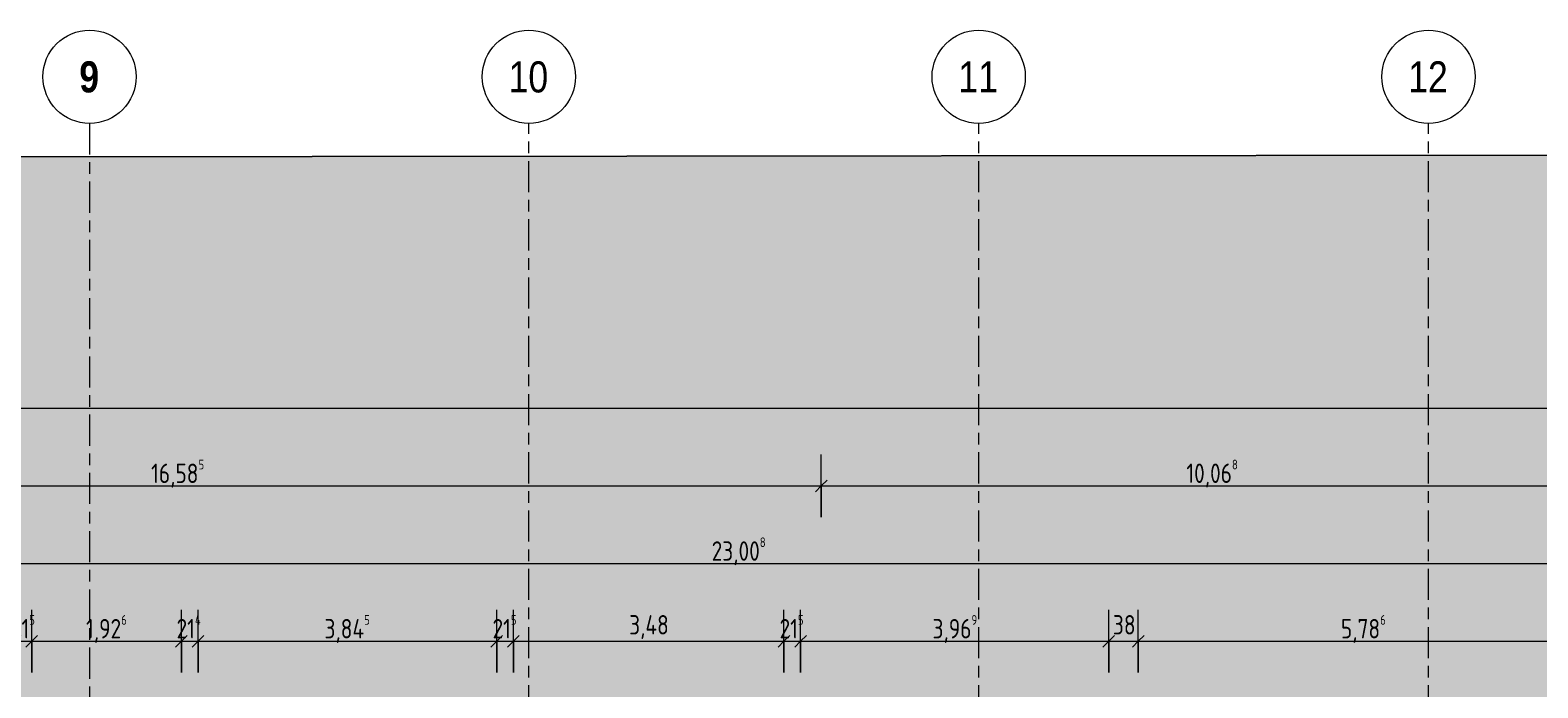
# Model space of a CAD drawing. Header units: metres. Extents: x 2 to 165, y -54 to 869.
# Tile 103 of 106: x 59 to 78, y 30 to 38. Entities that reach past the tile are written whole.
import ezdxf

# ---------------------------------------------------------------- set-up
doc = ezdxf.new("R2010")
doc.units = ezdxf.units.M
doc.linetypes.add('_Rasterlinie_', pattern=[0.75, 0.4, -0.1, 0.15, -0.1])
for name, color, linetype, lineweight in [('A_Bem', 7, 'Continuous', 5), ('A_Bem-100', 7, 'Continuous', 5), ('A_Körper_Form', 7, 'Continuous', 5), ('A_Raster', 128, 'Continuous', 5)]:
    doc.layers.add(name, color=color, linetype=linetype, lineweight=lineweight)
doc.styles.add('Arial Narrow_B', font='txt', dxfattribs={"height": 0.4})
doc.styles.add('ISOCPEUR', font='isocpeur.ttf', dxfattribs={"width": 0.8, "height": 0.25})
doc.dimstyles.new('BLB-Standard_2_5_Aussen', dxfattribs={"dimscale": 0.3048, "dimtxt": 0.248995, "dimasz": 0.492126, "dimexe": 1.32874, "dimexo": 0.0625, "dimgap": 0.032808, "dimtad": 1, "dimdec": 1, "dimlfac": 100, "dimrnd": 0.1, "dimdsep": 46, "dimtxsty": 'ISOCPEUR', "dimblk1": 'OBLIQUE', "dimblk2": 'OBLIQUE', "dimsah": 1, "dimcen": 0.09, "dimdle": 0.164042, "dimazin": 0, "dimtfac": 1, "dimtdec": 4, "dimtix": 1, "dimtmove": 0, "dimatfit": 3, "dimfxl": 1.32874, "dimfxlon": 1, "dimtvp": 1, "dimtolj": 1, "dimtzin": 0, "dimarcsym": 2})
doc.dimstyles.new('BLB-Standard_2_5_Aussen_1', dxfattribs={"dimscale": 0.3048, "dimtxt": 0.248995, "dimasz": 0.492126, "dimexe": 1.32874, "dimexo": 0.0625, "dimgap": 0.032808, "dimtad": 1, "dimrnd": 0.001, "dimzin": 0, "dimdsep": 46, "dimtxsty": 'ISOCPEUR', "dimblk1": 'OBLIQUE', "dimblk2": 'OBLIQUE', "dimsah": 1, "dimcen": 0.09, "dimdle": 0.164042, "dimazin": 0, "dimtfac": 1, "dimtdec": 4, "dimtix": 1, "dimtmove": 0, "dimatfit": 3, "dimfxl": 1.32874, "dimfxlon": 1, "dimtvp": 1, "dimtolj": 1, "dimtzin": 0, "dimarcsym": 2})

# ---------------------------------------------------------------- blocks, each defined once
blk = doc.blocks.new('DIMBLOCK57-AB- E0-  OK FFB')
at = {"layer": 'A_Bem-100'}
for p, q in [((58.87, 29.99), (58.87, 30.8)), ((59.085, 29.99), (59.085, 30.8)), ((58.87, 30.395), (59.085, 30.395)), ((58.87, 30.395), (58.87, 29.99)), ((59.085, 30.395), (59.085, 29.99))]:
    blk.add_line(p, q, dxfattribs=at)
at = {"layer": 'A_Bem-100', "lineweight": 9}
for p, q in [((58.87, 30.395), (58.795, 30.32)), ((58.87, 30.395), (58.945, 30.47)), ((59.085, 30.395), (59.01, 30.32)), ((59.085, 30.395), (59.16, 30.47))]:
    blk.add_line(p, q, dxfattribs=at)
at = {"layer": 'A_Bem-100', "color": 0, "insert": (58.816, 30.731), "char_height": 0.25, "width": 0.38841, "attachment_point": 1, "line_spacing_factor": 1.149209, "style": 'ISOCPEUR'}
blk.add_mtext('21\\A2\\H0.5x;\\S5^  ;\\H2x;', dxfattribs=at)
blk = doc.blocks.new('_Oblique')
at = {"color": 0, "linetype": 'ByBlock', "lineweight": -2}
blk.add_line((-0.5, -0.5), (0.5, 0.5), dxfattribs=at)
blk = doc.blocks.new('DIMBLOCK58-AB- E0-  OK FFB')
at = {"layer": 'A_Bem-100'}
for p, q in [((59.085, 29.99), (59.085, 30.8)), ((61.011, 29.99), (61.011, 30.8)), ((59.085, 30.395), (61.011, 30.395)), ((59.085, 30.395), (59.085, 29.99)), ((61.011, 30.395), (61.011, 29.99))]:
    blk.add_line(p, q, dxfattribs=at)
at = {"layer": 'A_Bem-100', "lineweight": 9}
for p, q in [((59.085, 30.395), (59.01, 30.32)), ((59.085, 30.395), (59.16, 30.47)), ((61.011, 30.395), (60.936, 30.32)), ((61.011, 30.395), (61.086, 30.47))]:
    blk.add_line(p, q, dxfattribs=at)
at = {"layer": 'A_Bem-100', "color": 0, "insert": (59.783, 30.731), "char_height": 0.25, "width": 0.63639, "attachment_point": 1, "line_spacing_factor": 1.149209, "style": 'ISOCPEUR'}
blk.add_mtext('1,92\\A2\\H0.5x;\\S6^  ;\\H2x;', dxfattribs=at)
blk = doc.blocks.new('DIMBLOCK59-AB- E0-  OK FFB')
at = {"layer": 'A_Bem-100'}
for p, q in [((61.011, 29.99), (61.011, 30.8)), ((61.225, 29.99), (61.225, 30.8)), ((61.011, 30.395), (61.225, 30.395)), ((61.011, 30.395), (61.011, 29.99)), ((61.225, 30.395), (61.225, 29.99))]:
    blk.add_line(p, q, dxfattribs=at)
at = {"layer": 'A_Bem-100', "lineweight": 9}
for p, q in [((61.011, 30.395), (60.936, 30.32)), ((61.011, 30.395), (61.086, 30.47)), ((61.225, 30.395), (61.15, 30.32)), ((61.225, 30.395), (61.3, 30.47))]:
    blk.add_line(p, q, dxfattribs=at)
at = {"layer": 'A_Bem-100', "color": 0, "insert": (60.949, 30.731), "char_height": 0.25, "width": 0.40633, "attachment_point": 1, "line_spacing_factor": 1.149209, "style": 'ISOCPEUR'}
blk.add_mtext('21\\A2\\H0.5x;\\S4^  ;\\H2x;', dxfattribs=at)
blk = doc.blocks.new('DIMBLOCK60-AB- E0-  OK FFB')
at = {"layer": 'A_Bem-100'}
for p, q in [((61.225, 29.99), (61.225, 30.8)), ((65.07, 29.99), (65.07, 30.8)), ((61.225, 30.395), (65.07, 30.395)), ((61.225, 30.395), (61.225, 29.99)), ((65.07, 30.395), (65.07, 29.99))]:
    blk.add_line(p, q, dxfattribs=at)
at = {"layer": 'A_Bem-100', "lineweight": 9}
for p, q in [((61.225, 30.395), (61.15, 30.32)), ((61.225, 30.395), (61.3, 30.47)), ((65.07, 30.395), (64.995, 30.32)), ((65.07, 30.395), (65.145, 30.47))]:
    blk.add_line(p, q, dxfattribs=at)
at = {"layer": 'A_Bem-100', "color": 0, "insert": (62.853, 30.731), "char_height": 0.25, "width": 0.7081, "attachment_point": 1, "line_spacing_factor": 1.149209, "style": 'ISOCPEUR'}
blk.add_mtext('3,84\\A2\\H0.5x;\\S5^  ;\\H2x;', dxfattribs=at)
blk = doc.blocks.new('DIMBLOCK61-AB- E0-  OK FFB')
at = {"layer": 'A_Bem-100'}
for p, q in [((65.07, 29.99), (65.07, 30.8)), ((65.285, 29.99), (65.285, 30.8)), ((65.07, 30.395), (65.285, 30.395)), ((65.07, 30.395), (65.07, 29.99)), ((65.285, 30.395), (65.285, 29.99))]:
    blk.add_line(p, q, dxfattribs=at)
at = {"layer": 'A_Bem-100', "lineweight": 9}
for p, q in [((65.07, 30.395), (64.995, 30.32)), ((65.07, 30.395), (65.145, 30.47)), ((65.285, 30.395), (65.21, 30.32)), ((65.285, 30.395), (65.36, 30.47))]:
    blk.add_line(p, q, dxfattribs=at)
at = {"layer": 'A_Bem-100', "color": 0, "insert": (65.016, 30.731), "char_height": 0.25, "width": 0.38841, "attachment_point": 1, "line_spacing_factor": 1.149209, "style": 'ISOCPEUR'}
blk.add_mtext('21\\A2\\H0.5x;\\S5^  ;\\H2x;', dxfattribs=at)
blk = doc.blocks.new('DIMBLOCK62-AB- E0-  OK FFB')
at = {"layer": 'A_Bem-100'}
for p, q in [((65.285, 29.99), (65.285, 30.8)), ((68.766, 29.99), (68.766, 30.8)), ((65.285, 30.395), (68.766, 30.395)), ((65.285, 30.395), (65.285, 29.99)), ((68.766, 30.395), (68.766, 29.99))]:
    blk.add_line(p, q, dxfattribs=at)
at = {"layer": 'A_Bem-100', "lineweight": 9}
for p, q in [((65.285, 30.395), (65.21, 30.32)), ((65.285, 30.395), (65.36, 30.47)), ((68.766, 30.395), (68.691, 30.32)), ((68.766, 30.395), (68.841, 30.47))]:
    blk.add_line(p, q, dxfattribs=at)
at = {"layer": 'A_Bem-100', "color": 0, "insert": (66.775, 30.731), "char_height": 0.25, "width": 0.60054, "attachment_point": 1, "line_spacing_factor": 1.149209, "style": 'ISOCPEUR'}
blk.add_mtext('3,48', dxfattribs=at)
blk = doc.blocks.new('DIMBLOCK63-AB- E0-  OK FFB')
at = {"layer": 'A_Bem-100'}
for p, q in [((68.766, 29.99), (68.766, 30.8)), ((68.981, 29.99), (68.981, 30.8)), ((68.766, 30.395), (68.981, 30.395)), ((68.766, 30.395), (68.766, 29.99)), ((68.981, 30.395), (68.981, 29.99))]:
    blk.add_line(p, q, dxfattribs=at)
at = {"layer": 'A_Bem-100', "lineweight": 9}
for p, q in [((68.766, 30.395), (68.691, 30.32)), ((68.766, 30.395), (68.841, 30.47)), ((68.981, 30.395), (68.906, 30.32)), ((68.981, 30.395), (69.056, 30.47))]:
    blk.add_line(p, q, dxfattribs=at)
at = {"layer": 'A_Bem-100', "color": 0, "insert": (68.711, 30.731), "char_height": 0.25, "width": 0.38841, "attachment_point": 1, "line_spacing_factor": 1.149209, "style": 'ISOCPEUR'}
blk.add_mtext('21\\A2\\H0.5x;\\S5^  ;\\H2x;', dxfattribs=at)
blk = doc.blocks.new('DIMBLOCK64-AB- E0-  OK FFB')
at = {"layer": 'A_Bem-100'}
for p, q in [((68.981, 29.99), (68.981, 30.8)), ((72.949, 29.99), (72.949, 30.8)), ((68.981, 30.395), (72.949, 30.395)), ((68.981, 30.395), (68.981, 29.99)), ((72.949, 30.395), (72.949, 29.99))]:
    blk.add_line(p, q, dxfattribs=at)
at = {"layer": 'A_Bem-100', "lineweight": 9}
for p, q in [((68.981, 30.395), (68.906, 30.32)), ((68.981, 30.395), (69.056, 30.47)), ((72.949, 30.395), (72.874, 30.32)), ((72.949, 30.395), (73.024, 30.47))]:
    blk.add_line(p, q, dxfattribs=at)
at = {"layer": 'A_Bem-100', "color": 0, "insert": (70.68, 30.731), "char_height": 0.25, "width": 0.68419, "attachment_point": 1, "line_spacing_factor": 1.149209, "style": 'ISOCPEUR'}
blk.add_mtext('3,96\\A2\\H0.5x;\\S9^  ;\\H2x;', dxfattribs=at)
blk = doc.blocks.new('DIMBLOCK123-AB- E0-  OK FFB')
at = {"layer": 'A_Bem-100'}
for p, q in [((52.662, 31.99), (52.662, 32.8)), ((69.247, 31.99), (69.247, 32.8)), ((52.662, 32.395), (69.247, 32.395)), ((52.662, 32.395), (52.662, 31.99)), ((69.247, 32.395), (69.247, 31.99))]:
    blk.add_line(p, q, dxfattribs=at)
at = {"layer": 'A_Bem-100', "lineweight": 9}
for p, q in [((52.662, 32.395), (52.737, 32.47)), ((69.247, 32.395), (69.322, 32.47)), ((52.662, 32.395), (52.587, 32.32)), ((69.247, 32.395), (69.172, 32.32))]:
    blk.add_line(p, q, dxfattribs=at)
at = {"layer": 'A_Bem-100', "color": 0, "insert": (60.621, 32.731), "char_height": 0.25, "width": 0.80072, "attachment_point": 1, "rotation": 0.0004, "line_spacing_factor": 1.149209, "style": 'ISOCPEUR'}
blk.add_mtext('16,58\\A2\\H0.5x;\\S5^  ;\\H2x;', dxfattribs=at)
blk = doc.blocks.new('DIMBLOCK124-AB- E0-  OK FFB')
at = {"layer": 'A_Bem-100'}
for p, q in [((69.247, 31.99), (69.247, 32.8)), ((79.315, 31.99), (79.315, 32.8)), ((69.247, 32.395), (79.315, 32.395)), ((69.247, 32.395), (69.247, 31.99)), ((79.315, 32.395), (79.315, 31.99))]:
    blk.add_line(p, q, dxfattribs=at)
at = {"layer": 'A_Bem-100', "lineweight": 9}
for p, q in [((69.247, 32.395), (69.322, 32.47)), ((79.315, 32.395), (79.39, 32.47)), ((69.247, 32.395), (69.172, 32.32)), ((79.315, 32.395), (79.24, 32.32))]:
    blk.add_line(p, q, dxfattribs=at)
at = {"layer": 'A_Bem-100', "color": 0, "insert": (73.947, 32.732), "char_height": 0.25, "width": 0.80072, "attachment_point": 1, "rotation": 0.0004, "line_spacing_factor": 1.149209, "style": 'ISOCPEUR'}
blk.add_mtext('10,06\\A2\\H0.5x;\\S8^  ;\\H2x;', dxfattribs=at)
blk = doc.blocks.new('Raster - Raster-989695-AB- E0-  OK FFB')
at = {"layer": 'A_Raster', "lineweight": 9}
blk.add_circle((0, 0), 0.006, dxfattribs=at)
blk = doc.blocks.new('DIMBLOCK207-AB- E0-  OK FFB')
at = {"layer": 'A_Bem-100'}
for p, q in [((72.949, 29.99), (72.949, 30.8)), ((73.329, 29.99), (73.329, 30.8)), ((72.899, 30.395), (73.329, 30.395)), ((72.949, 30.395), (72.949, 29.99)), ((73.329, 30.395), (73.329, 29.99))]:
    blk.add_line(p, q, dxfattribs=at)
at = {"layer": 'A_Bem-100', "lineweight": 9}
for p, q in [((72.949, 30.395), (72.874, 30.32)), ((72.949, 30.395), (73.024, 30.47)), ((73.329, 30.395), (73.254, 30.32)), ((73.329, 30.395), (73.404, 30.47))]:
    blk.add_line(p, q, dxfattribs=at)
at = {"layer": 'A_Bem-100', "color": 0, "insert": (73.002, 30.731), "char_height": 0.25, "width": 0.32865, "attachment_point": 1, "line_spacing_factor": 1.149209, "style": 'ISOCPEUR'}
blk.add_mtext('38', dxfattribs=at)
blk = doc.blocks.new('DIMBLOCK208-AB- E0-  OK FFB')
at = {"layer": 'A_Bem-100'}
for p, q in [((73.329, 29.99), (73.329, 30.8)), ((79.115, 29.99), (79.115, 30.8)), ((73.329, 30.395), (79.115, 30.395)), ((73.329, 30.395), (73.329, 29.99)), ((79.115, 30.395), (79.115, 29.99))]:
    blk.add_line(p, q, dxfattribs=at)
at = {"layer": 'A_Bem-100', "lineweight": 9}
for p, q in [((73.329, 30.395), (73.254, 30.32)), ((73.329, 30.395), (73.404, 30.47)), ((79.115, 30.395), (79.04, 30.32)), ((79.115, 30.395), (79.19, 30.47))]:
    blk.add_line(p, q, dxfattribs=at)
at = {"layer": 'A_Bem-100', "color": 0, "insert": (75.937, 30.731), "char_height": 0.25, "width": 0.68419, "attachment_point": 1, "line_spacing_factor": 1.149209, "style": 'ISOCPEUR'}
blk.add_mtext('5,78\\A2\\H0.5x;\\S6^  ;\\H2x;', dxfattribs=at)
blk = doc.blocks.new('DIMBLOCK211-AB- E0-  OK FFB')
at = {"layer": 'A_Bem-100'}
for p, q in [((56.687, 30.99), (56.687, 31.8)), ((79.694, 30.99), (79.694, 31.8)), ((56.637, 31.395), (79.694, 31.395)), ((56.687, 31.395), (56.687, 30.99)), ((79.694, 31.395), (79.694, 30.99))]:
    blk.add_line(p, q, dxfattribs=at)
at = {"layer": 'A_Bem-100', "lineweight": 9}
for p, q in [((56.687, 31.395), (56.762, 31.47)), ((79.694, 31.395), (79.769, 31.47)), ((56.687, 31.395), (56.612, 31.32)), ((79.694, 31.395), (79.619, 31.32))]:
    blk.add_line(p, q, dxfattribs=at)
at = {"layer": 'A_Bem-100', "color": 0, "insert": (67.837, 31.731), "char_height": 0.25, "width": 0.84852, "attachment_point": 1, "line_spacing_factor": 1.149209, "style": 'ISOCPEUR'}
blk.add_mtext('23,00\\A2\\H0.5x;\\S8^  ;\\H2x;', dxfattribs=at)
blk = doc.blocks.new('DIMBLOCK215-AB- E0-  OK FFB')
at = {"layer": 'A_Bem-100'}
for p, q in [((28.344, 32.99), (28.344, 33.8)), ((80.194, 32.99), (80.194, 33.8)), ((28.294, 33.395), (80.244, 33.395)), ((28.344, 33.395), (28.344, 32.99)), ((80.194, 33.395), (80.194, 32.99))]:
    blk.add_line(p, q, dxfattribs=at)
at = {"layer": 'A_Bem-100', "lineweight": 9}
for p, q in [((28.344, 33.395), (28.269, 33.32)), ((28.344, 33.395), (28.419, 33.47)), ((80.194, 33.395), (80.119, 33.32)), ((80.194, 33.395), (80.269, 33.47))]:
    blk.add_line(p, q, dxfattribs=at)
at = {"layer": 'A_Bem-100', "color": 0, "insert": (53.98, 33.731), "char_height": 0.25, "width": 0.69316, "attachment_point": 1, "line_spacing_factor": 1.149209, "style": 'ISOCPEUR'}
blk.add_mtext('51,85', dxfattribs=at)

msp = doc.modelspace()

# ---------------------------------------------------------------- hatches: boundary and pattern name
at = {"layer": 'A_Körper_Form', "lineweight": 9}
msp.add_hatch(color=254, dxfattribs=at).paths.add_polyline_path([(44.868, 29.5744), (66.5892, 29.5961), (80.2356, 29.5962), (80.2355, 36.6526), (42.7042, 36.6151)], flags=0)

# ---------------------------------------------------------------- linework, layer by layer
at = {"layer": 'A_Körper_Form', "color": 253, "lineweight": 9}
for p, q in [((42.7009, 36.6161), (80.2322, 36.6536)), ((80.2355, 36.6526), (42.7042, 36.6151))]:
    msp.add_line(p, q, dxfattribs=at)
at = {"layer": 'A_Raster', "linetype": '_Rasterlinie_', "lineweight": 9}
for p, q in [((59.8292, 37.0621), (59.8292, -53.073)), ((65.4842, -53.073), (65.4842, 37.0621)), ((71.2742, -53.073), (71.2742, 37.0621)), ((77.0642, -53.073), (77.0642, 37.0621))]:
    msp.add_line(p, q, dxfattribs=at)

# ---------------------------------------------------------------- block references
at = {"layer": 'A_Raster', "lineweight": 9, "xscale": 99.99999999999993, "yscale": 99.99999999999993, "zscale": 99.99999999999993, "rotation": 180}
msp.add_blockref('Raster - Raster-989695-AB- E0-  OK FFB', (59.8292, 37.6621), dxfattribs=at)
at = {"layer": 'A_Raster', "lineweight": 9, "xscale": 99.99999999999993, "yscale": 99.99999999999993, "zscale": 99.99999999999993}
for p in [(65.4842, 37.6621), (71.2742, 37.6621), (77.0642, 37.6621)]:
    msp.add_blockref('Raster - Raster-989695-AB- E0-  OK FFB', p, dxfattribs=at)

# ---------------------------------------------------------------- texts
at = {"layer": 'A_Raster', "char_height": 0.4, "attachment_point": 1, "style": 'Arial Narrow_B'}
for s, insert, width in [('\\fArial Narrow|b1|i0|c0|p34|;9', (59.6972, 37.8605), 0.312658), ('10', (65.2227, 37.8605), 0.625316), ('11', (71.0127, 37.8605), 0.625316), ('12', (76.8027, 37.8605), 0.625316)]:
    msp.add_mtext(s, dxfattribs=dict(at, insert=insert, width=width))

# ---------------------------------------------------------------- dimensions: what is measured, and where the dimension line sits
at = {"layer": 'A_Bem'}
for base, p1, p2, dimstyle, override, picture, middle in [((80.1942, 33.3948), (28.3438, 32.9898), (80.1942, 32.9898), 'BLB-Standard_2_5_Aussen_1', {"dimpost": '<>', "dimfxl": 51.850392}, 'DIMBLOCK215-AB- E0-  OK FFB', (54.269, 33.5298)), ((68.7655, 30.3946), (65.2855, 29.9896), (68.7655, 29.9896), 'BLB-Standard_2_5_Aussen_1', {"dimpost": '<>', "dimfxl": 3.480071}, 'DIMBLOCK62-AB- E0-  OK FFB', (67.0255, 30.5296)), ((73.3291, 30.3946), (72.9491, 29.9896), (73.3291, 29.9896), 'BLB-Standard_2_5_Aussen', {"dimpost": '<>', "dimfxl": 0.38}, 'DIMBLOCK207-AB- E0-  OK FFB', (73.1391, 30.5296))]:
    dim = msp.add_linear_dim(base=base, p1=p1, p2=p2, dimstyle=dimstyle, override=override, dxfattribs=at)
    dim.commit()
    dim.dimension.update_dxf_attribs({"geometry": picture, "text_midpoint": middle})
for base, p1, p2, text, override, picture, middle in [((69.2468, 32.3949), (52.6616, 31.9898), (69.2468, 31.9899), '\\A1;16,58\\Q;{\\A1;{\\H0.5x;\\S5^ ;}}', {"dimpost": '<>', "dimfxl": 16.58521}, 'DIMBLOCK123-AB- E0-  OK FFB', (60.9542, 32.5548)), ((79.3149, 32.395), (69.2468, 31.9899), (79.3149, 31.99), '\\A1;10,06\\Q;{\\A1;{\\H0.5x;\\S8^ ;}}', {"dimpost": '<>', "dimfxl": 10.068178}, 'DIMBLOCK124-AB- E0-  OK FFB', (74.2808, 32.5549))]:
    dim = msp.add_linear_dim(base=base, p1=p1, p2=p2, angle=0.00044, text=text, dimstyle='BLB-Standard_2_5_Aussen_1', override=override, dxfattribs=at)
    dim.commit()
    dim.dimension.update_dxf_attribs({"geometry": picture, "text_midpoint": middle})
for base, p1, p2, text, dimstyle, override, picture, middle in [((79.6942, 31.3946), (56.6867, 30.9896), (79.6942, 30.9896), '\\A1;23,00\\Q;{\\A1;{\\H0.5x;\\S8^ ;}}', 'BLB-Standard_2_5_Aussen_1', {"dimpost": '<>', "dimfxl": 23.007539}, 'DIMBLOCK211-AB- E0-  OK FFB', (68.1904, 31.5546)), ((59.0851, 30.3946), (58.8701, 29.9896), (59.0851, 29.9896), '\\A1;21\\Q;{\\A1;{\\H0.5x;\\S5^ ;}}', 'BLB-Standard_2_5_Aussen', {"dimpost": '<>', "dimfxl": 0.215}, 'DIMBLOCK57-AB- E0-  OK FFB', (58.9776, 30.5296)), ((61.0109, 30.3946), (59.0851, 29.9896), (61.0109, 29.9896), '\\A1;1,92\\Q;{\\A1;{\\H0.5x;\\S6^ ;}}', 'BLB-Standard_2_5_Aussen_1', {"dimpost": '<>', "dimfxl": 1.925859}, 'DIMBLOCK58-AB- E0-  OK FFB', (60.048, 30.5546)), ((61.2253, 30.3946), (61.0109, 29.9896), (61.2253, 29.9896), '\\A1;21\\Q;{\\A1;{\\H0.5x;\\S4^ ;}}', 'BLB-Standard_2_5_Aussen', {"dimpost": '<>', "dimfxl": 0.214324}, 'DIMBLOCK59-AB- E0-  OK FFB', (61.1181, 30.5296)), ((65.0705, 30.3946), (61.2253, 29.9896), (65.0705, 29.9896), '\\A1;3,84\\Q;{\\A1;{\\H0.5x;\\S5^ ;}}', 'BLB-Standard_2_5_Aussen_1', {"dimpost": '<>', "dimfxl": 3.845191}, 'DIMBLOCK60-AB- E0-  OK FFB', (63.1479, 30.5546)), ((65.2855, 30.3946), (65.0705, 29.9896), (65.2855, 29.9896), '\\A1;21\\Q;{\\A1;{\\H0.5x;\\S5^ ;}}', 'BLB-Standard_2_5_Aussen', {"dimpost": '<>', "dimfxl": 0.215}, 'DIMBLOCK61-AB- E0-  OK FFB', (65.178, 30.5296)), ((68.9805, 30.3946), (68.7655, 29.9896), (68.9805, 29.9896), '\\A1;21\\Q;{\\A1;{\\H0.5x;\\S5^ ;}}', 'BLB-Standard_2_5_Aussen', {"dimpost": '<>', "dimfxl": 0.215}, 'DIMBLOCK63-AB- E0-  OK FFB', (68.873, 30.5296)), ((72.9491, 30.3946), (68.9805, 29.9896), (72.9491, 29.9896), '\\A1;3,96\\Q;{\\A1;{\\H0.5x;\\S9^ ;}}', 'BLB-Standard_2_5_Aussen_1', {"dimpost": '<>', "dimfxl": 3.968588}, 'DIMBLOCK64-AB- E0-  OK FFB', (70.9648, 30.5546)), ((79.115, 30.3946), (73.3291, 29.9896), (79.115, 29.9896), '\\A1;5,78\\Q;{\\A1;{\\H0.5x;\\S6^ ;}}', 'BLB-Standard_2_5_Aussen_1', {"dimpost": '<>', "dimfxl": 5.785922}, 'DIMBLOCK208-AB- E0-  OK FFB', (76.2221, 30.5546))]:
    dim = msp.add_linear_dim(base=base, p1=p1, p2=p2, text=text, dimstyle=dimstyle, override=override, dxfattribs=at)
    dim.commit()
    dim.dimension.update_dxf_attribs({"geometry": picture, "text_midpoint": middle})

doc.saveas('drawing.dxf')
